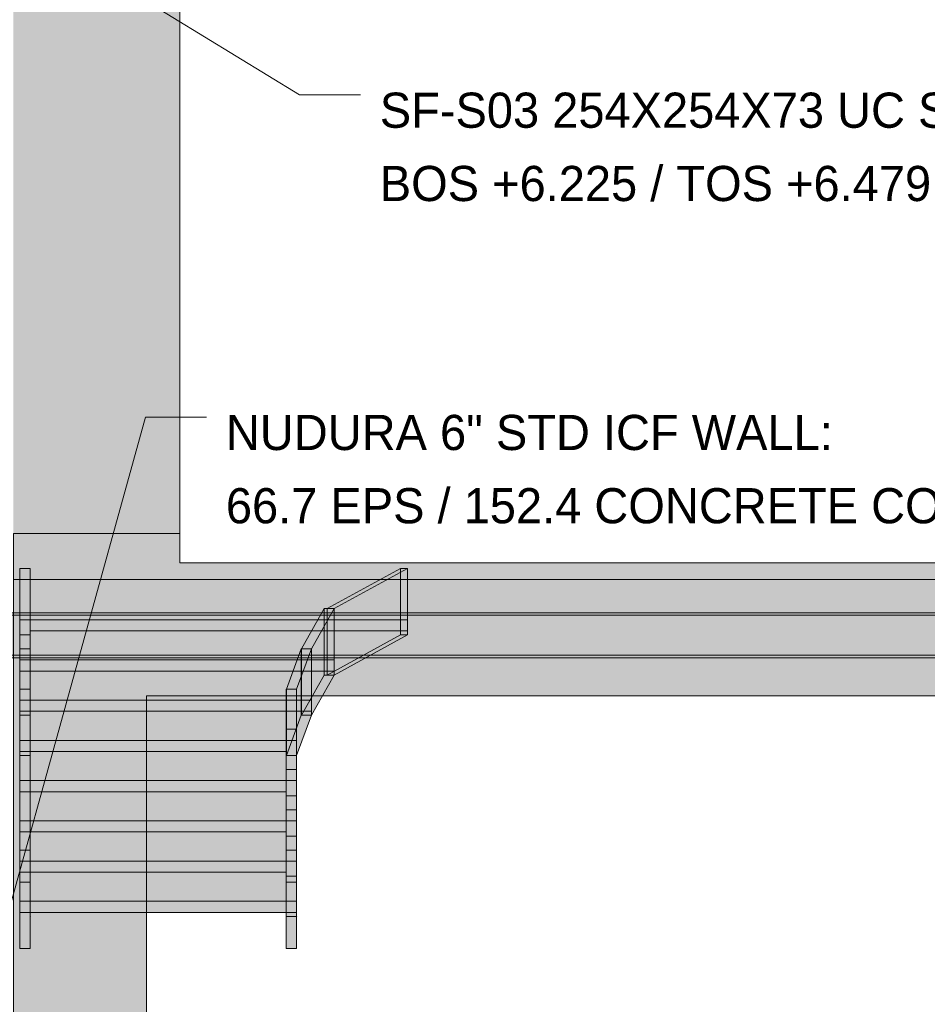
# Model space of a CAD drawing. Header units: millimetres. Extents: x -2119 to 20631, y -2973 to 10107.
# Tile 17 of 33: x 6537 to 10636, y 1432 to 5876. Entities that reach past the tile are written whole.
import ezdxf

# ---------------------------------------------------------------- set-up
doc = ezdxf.new("R2010")
doc.units = ezdxf.units.MM
for name, color, linetype in [('FILL-TIMBER', 7, 'Continuous'), ('FILL-WHITE', 7, 'Continuous'), ('LINE-CORE', 7, 'Continuous'), ('LINE-INK', 7, 'Continuous'), ('TEXT-INK', 7, 'Continuous')]:
    doc.layers.add(name, color=color, linetype=linetype)

msp = doc.modelspace()

# ---------------------------------------------------------------- hatches: boundary and pattern name
at = {"layer": 'FILL-TIMBER', "true_color": 0xedd6a8}
h = msp.add_hatch(color=41, dxfattribs=at)
h.dxf.hatch_style = 1
h.paths.add_polyline_path([(6538, 1897.4), (6538, 1984.3), (6575.4, 1984.3), (6585, 1984.3), (6585, 1923.3), (6585, 1897.4)])
h = msp.add_hatch(color=41, dxfattribs=at)
h.dxf.hatch_style = 1
h.paths.add_polyline_path([(7741, 1984.3), (7778.4, 1984.3), (7788, 1984.3), (7788, 1923.3), (7788, 1897.4), (7741, 1897.4)])
h = msp.add_hatch(color=41, dxfattribs=at)
h.dxf.hatch_style = 1
h.paths.add_polyline_path([(6585, 1897.4), (7533.8, 1897.4), (7741, 1897.4), (7741, 1847.4), (6792.2, 1847.4), (6585, 1847.4)])
h = msp.add_hatch(color=41, dxfattribs=at)
h.dxf.hatch_style = 1
h.paths.add_polyline_path([(6538, 1684.3), (6538, 1745.3), (6538, 1847.4), (6585, 1847.4), (6585, 1684.3), (6547.6, 1684.3)])
h = msp.add_hatch(color=41, dxfattribs=at)
h.dxf.hatch_style = 1
h.paths.add_polyline_path([(7788, 1847.4), (7788, 1684.3), (7750.6, 1684.3), (7741, 1684.3), (7741, 1745.3), (7741, 1847.4)])
at = {"layer": 'FILL-WHITE', "true_color": 0xffffff}
h = msp.add_hatch(color=7, dxfattribs=at)
h.dxf.hatch_style = 1
h.paths.add_polyline_path([(9478, 9805.3), (12447.3, 6836), (12447.3, 3557.6), (11696, 3557.6), (11696, 6275), (10662, 6275), (10662, 6425), (10651.9, 6586.1), (10621.7, 6744.4), (10571.9, 6897.2), (10503.4, 7042), (10417.4, 7176.2), (10315.4, 7297.6), (10199, 7404), (10070.2, 7493.7), (9931.4, 7565.1), (9784.8, 7616.9), (9633, 7648.4), (9478.5, 7659), (9324, 7648.4), (9172.2, 7616.9), (9025.6, 7565.1), (8886.8, 7493.7), (8758, 7404), (8641.6, 7297.6), (8539.6, 7176.2), (8453.6, 7042), (8385.1, 6897.2), (8335.3, 6744.4), (8305.1, 6586.1), (8295, 6425), (8295, 6275), (7261, 6275), (7261, 3557.6), (6508.8, 3557.6), (6508.8, 6836.1)])
h = msp.add_hatch(color=7, dxfattribs=at)
h.dxf.hatch_style = 1
h.paths.add_polyline_path([(9478, 9805.3), (12447.3, 6836), (12447.3, 3557.6), (11696, 3557.6), (11696, 6275), (10662, 6275), (10662, 6425), (10651.9, 6586.1), (10621.7, 6744.4), (10571.9, 6897.2), (10503.4, 7042), (10417.4, 7176.2), (10315.4, 7297.6), (10199, 7404), (10070.2, 7493.7), (9931.4, 7565.1), (9784.8, 7616.9), (9633, 7648.4), (9478.5, 7659), (9324, 7648.4), (9172.2, 7616.9), (9025.6, 7565.1), (8886.8, 7493.7), (8758, 7404), (8641.6, 7297.6), (8539.6, 7176.2), (8453.6, 7042), (8385.1, 6897.2), (8335.3, 6744.4), (8305.1, 6586.1), (8295, 6425), (8295, 6275), (7261, 6275), (7261, 3557.6), (6508.8, 3557.6), (6508.8, 6836.1)])
h = msp.add_hatch(color=7, dxfattribs=at)
h.dxf.hatch_style = 1
h.paths.add_polyline_path([(6508.8, 3557.6), (6508.8, 3558), (6508.8, 3557.6), (7261, 3557.6), (7261, 3425), (11696, 3425), (11696, 3557.6), (12447.2, 3557.6), (12447.2, 3350), (6508.8, 3350), (6508.8, 3200), (12447.2, 3200), (12447.2, -100), (11846, -100), (11846, 2825.5), (7110.5, 2825.5), (7110.5, -100), (6508.8, -100), (6508.8, 3200), (6508.8, 3200), (6508.8, 3350)])
h = msp.add_hatch(color=7, dxfattribs=at)
h.dxf.hatch_style = 1
h.paths.add_polyline_path([(6508.8, 3557.6), (7261, 3557.6), (7261, 3425), (11696, 3425), (11696, 3557.6), (12447.2, 3557.6), (12447.2, -100), (11846, -100), (11846, 2825.5), (7110.5, 2825.5), (7110.5, -100), (6508.8, -100), (6508.8, 3557.6)])
h = msp.add_hatch(color=7, dxfattribs=at)
h.dxf.hatch_style = 1
h.paths.add_polyline_path([(6538, 3400), (6585, 3400), (6585, 3350), (8288, 3350), (8288, 3118.4), (6585, 3118.4), (6585, 3100), (6538, 3100), (6538, 3168.4)])
h = msp.add_hatch(color=7, dxfattribs=at)
h.dxf.hatch_style = 1
h.paths.add_polyline_path([(6585, 3400), (6585, 3218.4), (6585, 3036.8), (6538, 3036.8), (6538, 3218.4), (6538, 3400)])
h = msp.add_hatch(color=7, dxfattribs=at)
h.dxf.hatch_style = 1
h.paths.add_polyline_path([(7925.4, 3218.4), (8256.4, 3400), (8256.4, 3100), (7925.4, 2918.4), (7925.4, 3218.4)])
h = msp.add_hatch(color=7, dxfattribs=at)
h.dxf.hatch_style = 1
h.paths.add_polyline_path([(7957, 3218.4), (7925.4, 3218.4), (8256.4, 3400), (8288, 3400), (7957, 3218.4)])
h = msp.add_hatch(color=7, dxfattribs=at)
h.dxf.hatch_style = 1
h.paths.add_polyline_path([(7957, 3218.4), (8288, 3400), (8288, 3168.4), (8288, 3100), (7957, 2918.4), (7957, 3118.4), (7957, 3218.4)])
h = msp.add_hatch(color=7, dxfattribs=at)
h.dxf.hatch_style = 1
h.paths.add_polyline_path([(8256.4, 3100), (8256.4, 3400), (8288, 3400), (8288, 3100)])
h = msp.add_hatch(color=7, dxfattribs=at)
h.dxf.hatch_style = 1
h.paths.add_polyline_path([(6508.8, 3350), (12447.2, 3350), (12447.2, 3200), (6508.8, 3200)])
h = msp.add_hatch(color=7, dxfattribs=at)
h.dxf.hatch_style = 1
h.paths.add_polyline_path([(8288, 3350), (8288, 3168.4), (6538, 3168.4), (6538, 3350)])
h = msp.add_hatch(color=7, dxfattribs=at)
h.dxf.hatch_style = 1
h.paths.add_polyline_path([(6294, 3200), (12662, 3200), (12662, 3189), (6294, 3189)])
h = msp.add_hatch(color=7, dxfattribs=at)
h.dxf.hatch_style = 1
h.paths.add_polyline_path([(6294, 3200), (12662, 3200), (12662, 3189), (6294, 3189)])
h = msp.add_hatch(color=7, dxfattribs=at)
h.dxf.hatch_style = 1
h.paths.add_polyline_path([(7810.5, 2736.8), (7810.5, 3036.8), (7912.5, 3218.4), (7912.5, 2918.4)])
h = msp.add_hatch(color=7, dxfattribs=at)
h.dxf.hatch_style = 1
h.paths.add_polyline_path([(7855, 3036.8), (7810.5, 3036.8), (7912.5, 3218.4), (7957, 3218.4)])
h = msp.add_hatch(color=7, dxfattribs=at)
h.dxf.hatch_style = 1
h.paths.add_polyline_path([(7957, 3218.4), (7957, 2936.8), (7957, 2918.4), (7855, 2736.8), (7855, 2986.8), (7855, 3036.8)])
h = msp.add_hatch(color=7, dxfattribs=at)
h.dxf.hatch_style = 1
h.paths.add_polyline_path([(7957, 3218.4), (7957, 2918.4), (7912.5, 2918.4), (7912.5, 3218.4)])
h = msp.add_hatch(color=7, dxfattribs=at)
h.dxf.hatch_style = 1
h.paths.add_polyline_path([(7957, 3218.4), (7957, 2918.4), (7925.4, 2918.4), (7925.4, 3218.4)])
h = msp.add_hatch(color=7, dxfattribs=at)
h.dxf.hatch_style = 1
h.paths.add_polyline_path([(6294, 3189), (12662, 3189), (12662, 3007.8), (6294, 3007.8)])
h = msp.add_hatch(color=7, dxfattribs=at)
h.dxf.hatch_style = 1
h.paths.add_polyline_path([(6294, 3189), (12662, 3189), (12662, 3007.8), (6294, 3007.8)])
h = msp.add_hatch(color=7, dxfattribs=at)
h.dxf.hatch_style = 1
h.paths.add_polyline_path([(7957, 3168.4), (7957, 2986.8), (6538, 2986.8), (6538, 3168.4)])
h = msp.add_hatch(color=7, dxfattribs=at)
h.dxf.hatch_style = 1
h.paths.add_polyline_path([(6538, 3118.4), (6538, 3168.4), (7957, 3168.4), (7957, 2936.8), (6538, 2936.8), (6538, 2986.8)])
h = msp.add_hatch(color=7, dxfattribs=at)
h.dxf.hatch_style = 1
h.paths.add_polyline_path([(6538, 2736.8), (6538, 2918.4), (6538, 3100), (6585, 3100), (6585, 2918.4), (6585, 2736.8)])
h = msp.add_hatch(color=7, dxfattribs=at)
h.dxf.hatch_style = 1
h.paths.add_polyline_path([(7957, 2918.4), (7925.4, 2918.4), (8256.4, 3100), (8288, 3100), (7957, 2918.4)])
h = msp.add_hatch(color=7, dxfattribs=at)
h.dxf.hatch_style = 1
h.paths.add_polyline_path([(6538, 3036.8), (6585, 3036.8), (6585, 2855.3), (6538, 2855.3), (6538, 3036.8)])
h = msp.add_hatch(color=7, dxfattribs=at)
h.dxf.hatch_style = 1
h.paths.add_polyline_path([(7742.1, 2855.3), (7809.1, 3036.8), (7809.1, 2736.8), (7742.1, 2555.3)])
h = msp.add_hatch(color=7, dxfattribs=at)
h.dxf.hatch_style = 1
h.paths.add_polyline_path([(7742.1, 2855.3), (7809.1, 3036.8), (7855, 3036.8), (7788, 2855.3)])
h = msp.add_hatch(color=7, dxfattribs=at)
h.dxf.hatch_style = 1
h.paths.add_polyline_path([(7788, 2805.3), (7788, 2855.3), (7855, 3036.8), (7855, 2755.3), (7855, 2736.8), (7788, 2555.3)])
h = msp.add_hatch(color=7, dxfattribs=at)
h.dxf.hatch_style = 1
h.paths.add_polyline_path([(7855, 3036.8), (7855, 2736.8), (7809.1, 2736.8), (7809.1, 3036.8)])
h = msp.add_hatch(color=7, dxfattribs=at)
h.dxf.hatch_style = 1
h.paths.add_polyline_path([(7810.5, 2736.8), (7810.5, 3036.8), (7855, 3036.8), (7855, 2736.8)])
h = msp.add_hatch(color=7, dxfattribs=at)
h.dxf.hatch_style = 1
h.paths.add_polyline_path([(6294, 3007.8), (12662, 3007.8), (12662, 2996.8), (6294, 2996.8)])
h = msp.add_hatch(color=7, dxfattribs=at)
h.dxf.hatch_style = 1
h.paths.add_polyline_path([(6294, 3007.8), (12662, 3007.8), (12662, 2996.8), (6294, 2996.8)])
h = msp.add_hatch(color=7, dxfattribs=at)
h.dxf.hatch_style = 1
h.paths.add_polyline_path([(7855, 2986.8), (7855, 2805.3), (6538, 2805.3), (6538, 2986.8)])
h = msp.add_hatch(color=7, dxfattribs=at)
h.dxf.hatch_style = 1
h.paths.add_polyline_path([(6538, 2936.8), (6538, 2986.8), (7855, 2986.8), (7855, 2755.3), (6538, 2755.3), (6538, 2805.3)])
h = msp.add_hatch(color=7, dxfattribs=at)
h.dxf.hatch_style = 1
h.paths.add_polyline_path([(7810.5, 2736.8), (7912.5, 2918.4), (7957, 2918.4), (7855, 2736.8)])
h = msp.add_hatch(color=7, dxfattribs=at)
h.dxf.hatch_style = 1
h.paths.add_polyline_path([(6538, 2755.3), (6538, 2805.3), (7741, 2805.3), (7741, 2855.3), (7788, 2855.3), (7788, 2805.3), (7788, 2573.7), (7788, 2555.3), (7741, 2555.3), (7741, 2573.7), (6538, 2573.7), (6538, 2623.7)])
h = msp.add_hatch(color=7, dxfattribs=at)
h.dxf.hatch_style = 1
h.paths.add_polyline_path([(6585, 2855.3), (6585, 2673.7), (6585, 2492.1), (6585, 2310.5), (6585, 2128.9), (6538, 2128.9), (6538, 2310.5), (6538, 2492.1), (6538, 2673.7), (6538, 2855.3)])
h = msp.add_hatch(color=7, dxfattribs=at)
h.dxf.hatch_style = 1
h.paths.add_polyline_path([(7788, 2855.3), (7788, 2673.7), (7788, 2492.1), (7788, 2310.5), (7788, 2128.9), (7741, 2128.9), (7741, 2310.5), (7741, 2492.1), (7741, 2673.7), (7741, 2855.3)])
h = msp.add_hatch(color=7, dxfattribs=at)
h.dxf.hatch_style = 1
h.paths.add_polyline_path([(7742.1, 2855.3), (7788, 2855.3), (7788, 2555.3), (7742.1, 2555.3)])
h = msp.add_hatch(color=7, dxfattribs=at)
h.dxf.hatch_style = 1
h.paths.add_polyline_path([(7788, 2805.3), (7788, 2623.7), (6538, 2623.7), (6538, 2805.3)])
h = msp.add_hatch(color=7, dxfattribs=at)
h.dxf.hatch_style = 1
h.paths.add_polyline_path([(6538, 2555.3), (6538, 2736.8), (6585, 2736.8), (6585, 2555.3), (6538, 2555.3)])
h = msp.add_hatch(color=7, dxfattribs=at)
h.dxf.hatch_style = 1
h.paths.add_polyline_path([(7742.1, 2555.3), (7809.1, 2736.8), (7855, 2736.8), (7788, 2555.3)])
h = msp.add_hatch(color=7, dxfattribs=at)
h.dxf.hatch_style = 1
h.paths.add_polyline_path([(6538, 2573.7), (6538, 2623.7), (7741, 2623.7), (7741, 2673.7), (7788, 2673.7), (7788, 2623.7), (7788, 2392.1), (7788, 2373.7), (7741, 2373.7), (7741, 2392.1), (6538, 2392.1), (6538, 2442.1)])
h = msp.add_hatch(color=7, dxfattribs=at)
h.dxf.hatch_style = 1
h.paths.add_polyline_path([(7788, 2623.7), (7788, 2442.1), (6538, 2442.1), (6538, 2623.7)])
h = msp.add_hatch(color=7, dxfattribs=at)
h.dxf.hatch_style = 1
h.paths.add_polyline_path([(6538, 1828.9), (6538, 2010.5), (6538, 2192.1), (6538, 2373.7), (6538, 2555.3), (6585, 2555.3), (6585, 2373.7), (6585, 2192.1), (6585, 2010.5), (6585, 1830.6), (6585.4, 1830.4), (6585, 1828.9), (6585, 1684.3), (6538, 1684.3)])
h = msp.add_hatch(color=7, dxfattribs=at)
h.dxf.hatch_style = 1
h.paths.add_polyline_path([(7741, 1828.9), (7741, 2010.5), (7741, 2192.1), (7741, 2373.7), (7741, 2555.3), (7788, 2555.3), (7788, 2373.7), (7788, 2192.1), (7788, 2010.5), (7788, 1830.6), (7788.4, 1830.4), (7788, 1828.9), (7788, 1684.3), (7741, 1684.3)])
h = msp.add_hatch(color=7, dxfattribs=at)
h.dxf.hatch_style = 1
h.paths.add_polyline_path([(6538, 2392.1), (6538, 2442.1), (7741, 2442.1), (7741, 2492.1), (7788, 2492.1), (7788, 2442.1), (7788, 2210.5), (7788, 2192.1), (7741, 2192.1), (7741, 2210.5), (6538, 2210.5), (6538, 2260.5)])
h = msp.add_hatch(color=7, dxfattribs=at)
h.dxf.hatch_style = 1
h.paths.add_polyline_path([(7788, 2442.1), (7788, 2260.5), (6538, 2260.5), (6538, 2442.1)])
h = msp.add_hatch(color=7, dxfattribs=at)
h.dxf.hatch_style = 1
h.paths.add_polyline_path([(6538, 2210.5), (6538, 2260.5), (7741, 2260.5), (7741, 2310.5), (7788, 2310.5), (7788, 2260.5), (7788, 2028.9), (7788, 2010.5), (7741, 2010.5), (7741, 2028.9), (6538, 2028.9), (6538, 2078.9)])
h = msp.add_hatch(color=7, dxfattribs=at)
h.dxf.hatch_style = 1
h.paths.add_polyline_path([(7788, 2260.5), (7788, 2078.9), (6538, 2078.9), (6538, 2260.5)])
h = msp.add_hatch(color=7, dxfattribs=at)
h.dxf.hatch_style = 1
h.paths.add_polyline_path([(6538, 2128.9), (6585, 2128.9), (6585, 1984.3), (6538, 1984.3), (6538, 2128.9), (6537.6, 2130.4)])
h = msp.add_hatch(color=7, dxfattribs=at)
h.dxf.hatch_style = 1
h.paths.add_polyline_path([(6538, 2028.9), (6538, 2078.9), (7741, 2078.9), (7741, 2128.9), (7788, 2128.9), (7788, 2078.9), (7788, 1847.4), (7788, 1828.9), (7741, 1828.9), (7741, 1847.4), (6538, 1847.4), (6538, 1897.4)])
h = msp.add_hatch(color=7, dxfattribs=at)
h.dxf.hatch_style = 1
h.paths.add_polyline_path([(7741, 2128.9), (7788, 2128.9), (7788, 1984.3), (7741, 1984.3), (7741, 2128.9), (7740.6, 2130.4)])
h = msp.add_hatch(color=7, dxfattribs=at)
h.dxf.hatch_style = 1
h.paths.add_polyline_path([(6538, 2078.9), (7788, 2078.9), (7788, 1897.4), (6538, 1897.4)])

# ---------------------------------------------------------------- linework, layer by layer
at = {"layer": 'LINE-CORE', "lineweight": 5}
msp.add_lwpolyline([(7261, 6275), (7261, 3557.6), (6508.8, 3557.6)], dxfattribs=at)
msp.add_lwpolyline([(7261, 6275), (7261, 3557.6), (6508.8, 3557.6)], dxfattribs=at)
for points in [[(6508.8, 3557.6), (6508.8, 3558), (6508.8, 3557.6), (7261, 3557.6), (7261, 3425), (11696, 3425), (11696, 3557.6), (12447.2, 3557.6), (12447.2, 3350), (6508.8, 3350), (6508.8, 3200), (12447.2, 3200), (12447.2, -100), (11846, -100), (11846, 2825.5), (7110.5, 2825.5), (7110.5, -100), (6508.8, -100), (6508.8, 3200), (6508.8, 3200), (6508.8, 3350)], [(6508.8, 3557.6), (6508.8, 3557.6), (7261, 3557.6), (7261, 3425), (11696, 3425), (11696, 3557.6), (12447.2, 3557.6), (12447.2, -100), (12447.2, -100), (11846, -100), (11846, 2825.5), (7110.5, 2825.5), (7110.5, -100), (6508.8, -100), (6508.8, 3557.6), (6508.8, 3557.6)], [(6538, 3400), (6585, 3400), (6585, 3350), (8288, 3350), (8288, 3118.4), (6585, 3118.4), (6585, 3100), (6538, 3100), (6538, 3168.4)], [(6585, 3400), (6585, 3218.4), (6585, 3218.4), (6585, 3218.4), (6585, 3036.8), (6585, 3036.8), (6585, 3036.8), (6538, 3036.8), (6538, 3218.4), (6538, 3218.4), (6538, 3218.4), (6538, 3400), (6538, 3400), (6538, 3400)], [(7925.4, 3218.4), (8256.4, 3400), (8256.4, 3100), (8256.4, 3100), (8256.4, 3100), (8256.4, 3100), (8256.4, 3100), (7925.4, 2918.4), (7925.4, 3218.4), (7925.4, 3218.4)], [(7957, 3218.4), (7925.4, 3218.4), (8256.4, 3400), (8256.4, 3400), (8288, 3400), (7957, 3218.4), (7957, 3218.4), (7957, 3218.4)], [(7957, 3218.4), (8288, 3400), (8288, 3168.4), (8288, 3100), (8288, 3100), (8288, 3100), (8288, 3100), (8288, 3100), (7957, 2918.4), (7957, 3118.4), (7957, 3218.4), (7957, 3218.4)], [(8256.4, 3100), (8256.4, 3400), (8288, 3400), (8288, 3400), (8288, 3100), (8256.4, 3100)], [(6508.8, 3350), (12447.2, 3350), (12447.2, 3200), (6508.8, 3200)], [(8288, 3350), (8288, 3168.4), (6538, 3168.4), (6538, 3350)], [(6294, 3200), (12662, 3200), (12662, 3189), (6294, 3189)], [(6294, 3200), (12662, 3200), (12662, 3189), (6294, 3189)], [(7810.5, 2736.8), (7810.5, 3036.8), (7912.5, 3218.4), (7912.5, 3218.4), (7912.5, 2918.4), (7810.5, 2736.8)], [(7855, 3036.8), (7810.5, 3036.8), (7912.5, 3218.4), (7912.5, 3218.4), (7957, 3218.4), (7855, 3036.8)], [(7957, 3218.4), (7957, 2936.8), (7957, 2918.4), (7957, 2918.4), (7855, 2736.8), (7855, 2986.8), (7855, 3036.8), (7855, 3036.8)], [(7957, 3218.4), (7957, 2918.4), (7957, 2918.4), (7912.5, 2918.4), (7912.5, 3218.4), (7912.5, 3218.4)], [(7957, 3218.4), (7957, 2918.4), (7925.4, 2918.4), (7925.4, 3218.4)], [(6294, 3189), (12662, 3189), (12662, 3189), (12662, 3007.8), (6294, 3007.8), (6294, 3007.8)], [(6294, 3189), (12662, 3189), (12662, 3007.8), (12662, 3007.8), (6294, 3007.8), (6294, 3189)], [(7957, 3168.4), (7957, 2986.8), (6538, 2986.8), (6538, 3168.4)], [(6538, 3118.4), (6538, 3168.4), (7957, 3168.4), (7957, 2936.8), (6538, 2936.8), (6538, 2986.8)], [(6538, 2736.8), (6538, 2736.8), (6538, 2918.4), (6538, 2918.4), (6538, 2918.4), (6538, 3100), (6585, 3100), (6585, 3100), (6585, 3100), (6585, 2918.4), (6585, 2918.4), (6585, 2918.4), (6585, 2736.8), (6538, 2736.8)], [(7957, 2918.4), (7925.4, 2918.4), (8256.4, 3100), (8256.4, 3100), (8288, 3100), (7957, 2918.4), (7957, 2918.4), (7957, 2918.4)], [(6538, 3036.8), (6585, 3036.8), (6585, 2855.3), (6585, 2855.3), (6585, 2855.3), (6585, 2855.3), (6538, 2855.3), (6538, 3036.8), (6538, 3036.8), (6538, 3036.8)], [(7742.1, 2855.3), (7809.1, 3036.8), (7809.1, 2736.8), (7742.1, 2555.3)], [(7742.1, 2855.3), (7809.1, 3036.8), (7855, 3036.8), (7788, 2855.3)], [(7788, 2805.3), (7788, 2855.3), (7788, 2855.3), (7788, 2855.3), (7788, 2855.3), (7855, 3036.8), (7855, 2755.3), (7855, 2736.8), (7855, 2736.8), (7855, 2736.8), (7855, 2736.8), (7788, 2555.3)], [(7855, 3036.8), (7855, 2736.8), (7809.1, 2736.8), (7809.1, 3036.8)], [(7810.5, 2736.8), (7810.5, 3036.8), (7855, 3036.8), (7855, 3036.8), (7855, 2736.8), (7810.5, 2736.8)], [(6294, 3007.8), (12662, 3007.8), (12662, 2996.8), (6294, 2996.8)], [(6294, 3007.8), (12662, 3007.8), (12662, 2996.8), (6294, 2996.8)], [(7855, 2986.8), (7855, 2805.3), (6538, 2805.3), (6538, 2986.8)], [(6538, 2936.8), (6538, 2986.8), (7855, 2986.8), (7855, 2755.3), (6538, 2755.3), (6538, 2805.3)], [(7810.5, 2736.8), (7912.5, 2918.4), (7912.5, 2918.4), (7957, 2918.4), (7855, 2736.8), (7855, 2736.8)], [(6538, 2755.3), (6538, 2805.3), (7741, 2805.3), (7741, 2855.3), (7788, 2855.3), (7788, 2805.3), (7788, 2573.7), (7788, 2555.3), (7741, 2555.3), (7741, 2573.7), (6538, 2573.7), (6538, 2623.7)], [(6585, 2855.3), (6585, 2673.7), (6585, 2673.7), (6585, 2673.7), (6585, 2492.1), (6585, 2492.1), (6585, 2492.1), (6585, 2310.5), (6585, 2310.5), (6585, 2310.5), (6585, 2128.9), (6585, 2128.9), (6585, 2128.9), (6538, 2128.9), (6538, 2310.5), (6538, 2310.5), (6538, 2310.5), (6538, 2492.1), (6538, 2492.1), (6538, 2492.1), (6538, 2673.7), (6538, 2673.7), (6538, 2673.7), (6538, 2855.3), (6538, 2855.3), (6538, 2855.3)], [(7788, 2855.3), (7788, 2673.7), (7788, 2673.7), (7788, 2673.7), (7788, 2492.1), (7788, 2492.1), (7788, 2492.1), (7788, 2310.5), (7788, 2310.5), (7788, 2310.5), (7788, 2128.9), (7788, 2128.9), (7788, 2128.9), (7741, 2128.9), (7741, 2310.5), (7741, 2310.5), (7741, 2310.5), (7741, 2492.1), (7741, 2492.1), (7741, 2492.1), (7741, 2673.7), (7741, 2673.7), (7741, 2673.7), (7741, 2855.3), (7741, 2855.3), (7741, 2855.3)], [(7742.1, 2855.3), (7788, 2855.3), (7788, 2555.3), (7742.1, 2555.3)], [(7788, 2805.3), (7788, 2623.7), (6538, 2623.7), (6538, 2805.3)], [(6538, 2555.3), (6538, 2555.3), (6538, 2736.8), (6585, 2736.8), (6585, 2736.8), (6585, 2736.8), (6585, 2736.8), (6585, 2555.3), (6538, 2555.3), (6538, 2555.3)], [(7742.1, 2555.3), (7809.1, 2736.8), (7855, 2736.8), (7788, 2555.3)], [(6538, 2573.7), (6538, 2623.7), (7741, 2623.7), (7741, 2673.7), (7788, 2673.7), (7788, 2623.7), (7788, 2392.1), (7788, 2373.7), (7741, 2373.7), (7741, 2392.1), (6538, 2392.1), (6538, 2442.1)], [(7788, 2623.7), (7788, 2442.1), (6538, 2442.1), (6538, 2623.7)], [(6538, 1828.9), (6538, 1828.9), (6538, 2010.5), (6538, 2010.5), (6538, 2192.1), (6538, 2192.1), (6538, 2192.1), (6538, 2373.7), (6538, 2373.7), (6538, 2373.7), (6538, 2555.3), (6585, 2555.3), (6585, 2555.3), (6585, 2555.3), (6585, 2373.7), (6585, 2373.7), (6585, 2373.7), (6585, 2192.1), (6585, 2192.1), (6585, 2192.1), (6585, 2010.5), (6585, 2010.5), (6585, 1830.6), (6585.4, 1830.4), (6585, 1828.9), (6585, 1828.9), (6585, 1684.3), (6538, 1684.3)], [(7741, 1828.9), (7741, 1828.9), (7741, 2010.5), (7741, 2010.5), (7741, 2192.1), (7741, 2192.1), (7741, 2192.1), (7741, 2373.7), (7741, 2373.7), (7741, 2373.7), (7741, 2555.3), (7788, 2555.3), (7788, 2555.3), (7788, 2555.3), (7788, 2373.7), (7788, 2373.7), (7788, 2373.7), (7788, 2192.1), (7788, 2192.1), (7788, 2192.1), (7788, 2010.5), (7788, 2010.5), (7788, 1830.6), (7788.4, 1830.4), (7788, 1828.9), (7788, 1828.9), (7788, 1684.3), (7741, 1684.3)], [(6538, 2392.1), (6538, 2442.1), (7741, 2442.1), (7741, 2492.1), (7788, 2492.1), (7788, 2442.1), (7788, 2210.5), (7788, 2192.1), (7741, 2192.1), (7741, 2210.5), (6538, 2210.5), (6538, 2260.5)], [(7788, 2442.1), (7788, 2260.5), (6538, 2260.5), (6538, 2442.1)], [(6538, 2210.5), (6538, 2260.5), (7741, 2260.5), (7741, 2310.5), (7788, 2310.5), (7788, 2260.5), (7788, 2028.9), (7788, 2010.5), (7741, 2010.5), (7741, 2028.9), (6538, 2028.9), (6538, 2078.9)], [(7788, 2260.5), (7788, 2078.9), (6538, 2078.9), (6538, 2260.5)], [(6538, 2128.9), (6585, 2128.9), (6585, 1984.3), (6538, 1984.3), (6538, 2128.9), (6538, 2128.9), (6537.6, 2130.4), (6537.6, 2130.4)], [(6538, 2028.9), (6538, 2078.9), (7741, 2078.9), (7741, 2128.9), (7788, 2128.9), (7788, 2078.9), (7788, 1847.4), (7788, 1828.9), (7741, 1828.9), (7741, 1847.4), (6538, 1847.4), (6538, 1897.4)], [(7741, 2128.9), (7788, 2128.9), (7788, 1984.3), (7741, 1984.3), (7741, 2128.9), (7741, 2128.9), (7740.6, 2130.4), (7740.6, 2130.4)], [(6538, 2078.9), (7788, 2078.9), (7788, 1897.4), (7788, 1897.4), (7788, 1897.4), (7788, 1897.4), (6538, 1897.4), (6538, 2078.9)]]:
    msp.add_lwpolyline(points, close=True, dxfattribs=at)
at = {"layer": 'LINE-INK', "lineweight": 5}
for p, q in [((6676, 6224.9), (7801, 5537.4)), ((7801, 5537.4), (8076, 5537.4)), ((6370.1, 1433.2), (7105.9, 4082.9)), ((7105.9, 4082.9), (7380.9, 4082.9))]:
    msp.add_line(p, q, dxfattribs=at)
for points in [[(6538, 1897.4), (6538, 1984.3), (6575.4, 1984.3), (6585, 1984.3), (6585, 1923.3), (6585, 1897.4)], [(7741, 1984.3), (7778.4, 1984.3), (7788, 1984.3), (7788, 1923.3), (7788, 1897.4), (7741, 1897.4)], [(6585, 1897.4), (7533.8, 1897.4), (7741, 1897.4), (7741, 1847.4), (6792.2, 1847.4), (6585, 1847.4)], [(6538, 1684.3), (6538, 1745.3), (6538, 1847.4), (6585, 1847.4), (6585, 1684.3), (6547.6, 1684.3)], [(7788, 1847.4), (7788, 1684.3), (7750.6, 1684.3), (7741, 1684.3), (7741, 1745.3), (7741, 1847.4)]]:
    msp.add_lwpolyline(points, close=True, dxfattribs=at)

# ---------------------------------------------------------------- texts
at = {"layer": 'TEXT-INK'}
for s, p in [('SF-S03 254X254X73 UC S355', (8163.5, 5388.6)), ('BOS +6.225 / TOS +6.479', (8163.5, 5057.8)), ('NUDURA 6" STD ICF WALL:', (7468.4, 3934.1)), ('66.7 EPS / 152.4 CONCRETE CORE / 66.7 EPS = 285.8', (7468.4, 3603.4))]:
    msp.add_text(s, height=158.75, dxfattribs=at).set_placement(p)

doc.saveas('drawing.dxf')
